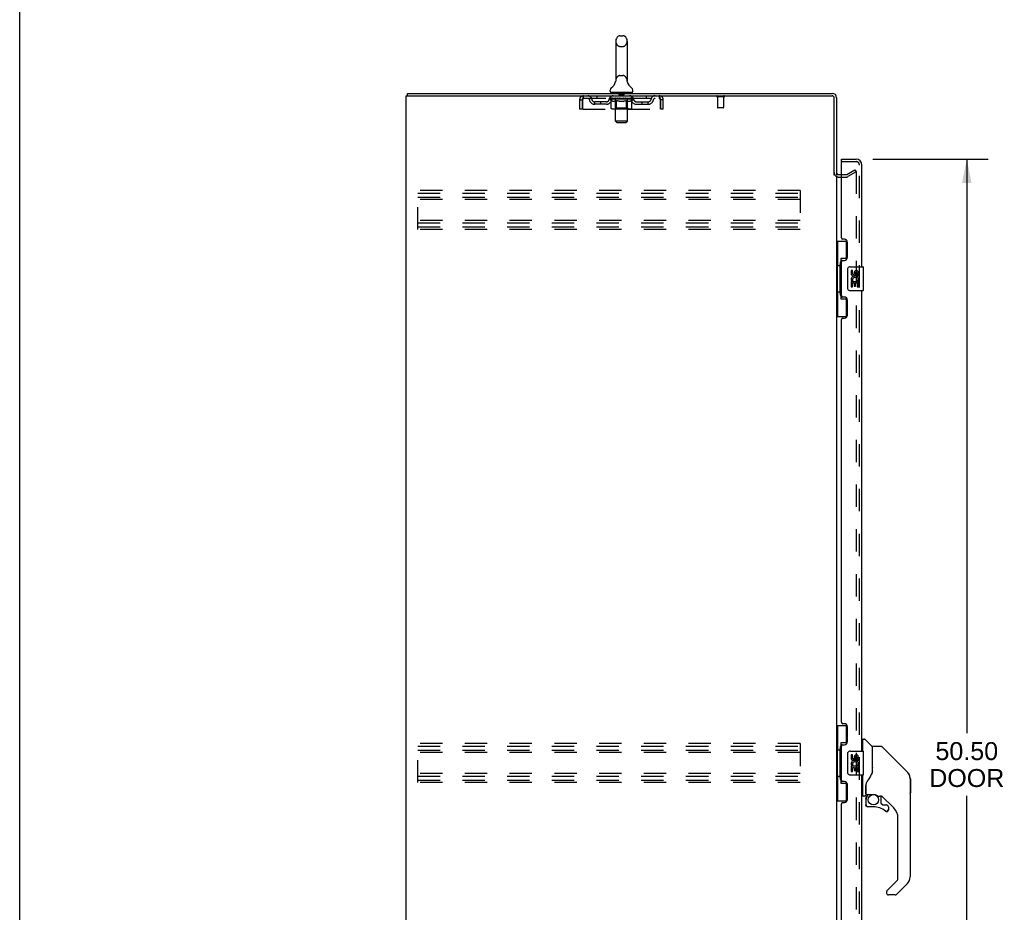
# Model space of a CAD drawing. Header units: inches. Extents: x 0 to 170, y 0 to 110.
# Tile 2 of 18: x 0 to 41, y 35 to 73. Entities that reach past the tile are written whole.
import ezdxf

# ---------------------------------------------------------------- set-up
doc = ezdxf.new("R2010")
doc.units = ezdxf.units.IN
doc.header["$LTSCALE"] = 9.35
doc.header["$MEASUREMENT"] = 0
doc.linetypes.add('HIDDEN', pattern=[0.2, 0.1, -0.1])
doc.layers.get('0').update_dxf_attribs({"linetype": 'CONTINUOUS'})
for name, color, linetype in [('DEFAULT_2', 8, 'HIDDEN'), ('DIMENSIONS', 7, 'CONTINUOUS'), ('DOOR_ASSEMBLY', 7, 'CONTINUOUS')]:
    doc.layers.add(name, color=color, linetype=linetype)
doc.styles.get("Standard").update_dxf_attribs({"font": 'arial.ttf'})
doc.dimstyles.new('DIMSTYLE_1', dxfattribs={"dimtxt": 0.75, "dimasz": 1, "dimexe": 0.09, "dimexo": 0.07, "dimgap": 0.0375, "dimtad": 0, "dimtih": 1, "dimtoh": 1, "dimzin": 4, "dimdsep": 46, "dimtxsty": 'Standard', "dimblk": '_FILLED', "dimblk1": '_FILLED', "dimblk2": '_FILLED', "dimcen": 0.09, "dimadec": 3, "dimazin": 1, "dimtfac": 1, "dimtdec": 3, "dimtofl": 0, "dimtmove": 0, "dimatfit": 3, "dimldrblk": '_FILLED', "dimfxl": 0, "dimtolj": 1, "dimtzin": 4, "dimarcsym": 0})

# ---------------------------------------------------------------- blocks, each defined once
blk = doc.blocks.new('_FILLED')
at = {"color": 0, "linetype": 'ByBlock'}
blk.add_solid([(0, 0), (-1, 0.2), (-1, -0.2)], dxfattribs=at)
blk = doc.blocks.new('*D9')
at = {"layer": 'DIMENSIONS', "color": 2, "linetype": 'Continuous'}
for p, q in [((35.675, 66.833), (40.504, 66.833)), ((39.604, 66.833), (39.604, 42.834)), ((39.604, 16.333), (39.604, 40.209)), ((35.675, 16.333), (40.504, 16.333))]:
    blk.add_line(p, q, dxfattribs=at)
for p, rotation in [((39.604, 66.833), 90), ((39.604, 16.333), 270)]:
    blk.add_blockref('_FILLED', p, dxfattribs=dict(at, rotation=rotation))
at = {"layer": 'DIMENSIONS', "color": 2, "linetype": 'Continuous', "insert": (39.604, 42.459), "char_height": 0.75, "width": 3.13941, "attachment_point": 2, "line_spacing_factor": 0.9}
blk.add_mtext('50.50\\PDOOR', dxfattribs=at)

msp = doc.modelspace()

# ---------------------------------------------------------------- linework, layer by layer
at = {"color": 7, "linetype": 'Continuous'}
for p, q in [((0, 0), (0, 110)), ((24.922, 71.768), (24.922, 70.105)), ((25.099, 71.991), (25.227, 71.991)), ((25.405, 71.768), (25.405, 70.105)), ((24.916, 70.061), (24.916, 70.06)), ((24.92, 70.074), (24.919, 70.074)), ((24.921, 70.081), (24.92, 70.08)), ((24.92, 70.08), (24.92, 70.079)), ((24.92, 70.079), (24.92, 70.078)), ((24.92, 70.078), (24.92, 70.077)), ((24.92, 70.077), (24.92, 70.076)), ((24.92, 70.076), (24.92, 70.075)), ((24.92, 70.075), (24.92, 70.074)), ((24.921, 70.086), (24.921, 70.085)), ((24.921, 70.085), (24.921, 70.084)), ((24.921, 70.084), (24.921, 70.083)), ((24.921, 70.083), (24.921, 70.082)), ((24.921, 70.082), (24.921, 70.081)), ((24.922, 70.105), (24.922, 70.1)), ((25.405, 70.1), (25.405, 70.105)), ((25.405, 70.099), (25.405, 70.1)), ((25.407, 70.076), (25.406, 70.077)), ((25.407, 70.075), (25.407, 70.076)), ((25.407, 70.074), (25.407, 70.075)), ((25.41, 70.06), (25.41, 70.061)), ((25.41, 70.06), (25.41, 70.061)), ((24.688, 69.673), (24.688, 69.71)), ((24.726, 69.613), (24.726, 69.583)), ((25.601, 69.613), (24.726, 69.613)), ((25.601, 69.613), (25.601, 69.583)), ((25.638, 69.673), (25.638, 69.71)), ((16.215, 69.479), (16.215, 69.583))]:
    msp.add_line(p, q, dxfattribs=at)
at = {"color": 3, "linetype": 'Continuous'}
for p, q in [((16.163, 9.687), (16.163, 69.479)), ((16.163, 69.479), (33.969, 69.479)), ((16.215, 69.583), (33.974, 69.583)), ((34.059, 66.165), (34.059, 69.389)), ((34.163, 69.394), (34.163, 66.166)), ((34.163, 66.135), (34.163, 17.031)), ((34.248, 66.187), (34.367, 66.187))]:
    msp.add_line(p, q, dxfattribs=at)
at = {"color": 7, "linetype": 'Continuous'}
for points in [[(24.922, 70.095), (24.922, 70.095), (24.922, 70.094), (24.922, 70.094), (24.922, 70.093), (24.922, 70.092), (24.922, 70.092), (24.922, 70.091), (24.922, 70.091), (24.922, 70.09), (24.921, 70.089), (24.921, 70.089), (24.921, 70.088), (24.921, 70.088), (24.921, 70.087), (24.921, 70.087), (24.921, 70.086)], [(24.922, 70.1), (24.922, 70.099), (24.922, 70.099), (24.922, 70.098), (24.922, 70.097), (24.922, 70.097), (24.922, 70.096), (24.922, 70.095)], [(25.406, 70.077), (25.406, 70.078), (25.406, 70.079), (25.406, 70.079), (25.406, 70.08), (25.406, 70.08), (25.406, 70.081), (25.406, 70.081), (25.406, 70.082), (25.406, 70.083), (25.405, 70.083), (25.405, 70.084), (25.405, 70.084), (25.405, 70.085), (25.405, 70.086), (25.405, 70.086), (25.405, 70.087), (25.405, 70.087), (25.405, 70.088), (25.405, 70.089), (25.405, 70.089), (25.405, 70.09), (25.405, 70.091), (25.405, 70.091), (25.405, 70.092), (25.405, 70.093), (25.405, 70.093), (25.405, 70.094), (25.405, 70.095), (25.405, 70.096), (25.405, 70.096), (25.405, 70.097), (25.405, 70.098), (25.405, 70.098), (25.405, 70.099)]]:
    msp.add_lwpolyline(points, dxfattribs=at)
for centre, radius, start, end in [((25.163, 71.768), 0.241, 123.1848, 180), ((25.099, 71.866), 0.125, 90, 123.1848), ((25.227, 71.866), 0.125, 56.8152, 90), ((25.163, 71.768), 0.241, 0, 56.8152), ((24.439, 70.211), 0.5, 306.7414, 344.6791), ((25.887, 70.211), 0.5, 195.3209, 233.2586), ((24.813, 69.71), 0.125, 126.7414, 180), ((24.748, 69.673), 0.06, 180, 270), ((25.578, 69.673), 0.06, 270, 360), ((25.513, 69.71), 0.125, 0, 53.2586), ((33.974, 69.394), 0.085, 0, 90)]:
    msp.add_arc(centre, radius, start, end, dxfattribs=at)
at = {"color": 3, "linetype": 'Continuous'}
for centre, radius, start, end in [((33.969, 69.389), 0.09, 0, 90), ((33.974, 69.394), 0.189, 0, 90), ((34.248, 66.272), 0.085, 180, 270)]:
    msp.add_arc(centre, radius, start, end, dxfattribs=at)
at = {"layer": 'DEFAULT_2', "color": 8, "linetype": 'HIDDEN'}
for p, q in [((25.099, 71.546), (25.227, 71.546)), ((24.916, 70.06), (24.916, 70.06)), ((24.916, 70.06), (24.916, 70.06)), ((24.916, 70.06), (24.916, 70.06)), ((24.921, 70.08), (24.92, 70.08)), ((24.92, 70.079), (24.92, 70.079)), ((24.92, 70.078), (24.92, 70.078)), ((24.92, 70.077), (24.92, 70.077)), ((24.921, 70.085), (24.921, 70.085)), ((24.921, 70.084), (24.921, 70.084)), ((24.921, 70.083), (24.921, 70.083)), ((24.921, 70.082), (24.921, 70.082)), ((24.921, 70.081), (24.921, 70.081)), ((24.922, 70.099), (24.922, 70.099)), ((24.922, 70.095), (24.922, 70.095)), ((24.922, 70.095), (24.922, 70.095)), ((24.922, 70.094), (24.922, 70.094)), ((24.922, 70.094), (24.922, 70.094)), ((24.922, 70.093), (24.922, 70.093)), ((24.922, 70.092), (24.922, 70.092)), ((24.922, 70.092), (24.922, 70.092)), ((24.922, 70.091), (24.922, 70.091)), ((24.922, 70.091), (24.922, 70.091)), ((24.922, 70.09), (24.922, 70.09)), ((25.099, 70.328), (25.227, 70.328)), ((25.405, 70.1), (25.405, 70.1)), ((25.405, 70.098), (25.405, 70.098)), ((25.405, 70.097), (25.405, 70.097)), ((25.405, 70.096), (25.405, 70.096)), ((25.405, 70.094), (25.405, 70.094)), ((25.405, 70.091), (25.405, 70.092)), ((25.405, 70.087), (25.405, 70.087)), ((25.405, 70.084), (25.405, 70.084)), ((25.406, 70.078), (25.406, 70.078)), ((25.406, 70.077), (25.406, 70.077)), ((25.407, 70.076), (25.407, 70.076)), ((25.407, 70.075), (25.407, 70.075)), ((24.906, 69.613), (24.906, 69.583)), ((25.058, 69.603), (25.058, 69.523)), ((25.268, 69.603), (25.268, 69.523)), ((25.421, 69.613), (25.421, 69.583)), ((23.413, 69.312), (23.413, 68.916)), ((23.413, 69.312), (23.517, 69.312)), ((23.517, 69.312), (23.517, 68.916)), ((23.547, 68.916), (23.547, 69.312)), ((23.58, 69.375), (23.58, 69.479)), ((23.58, 69.375), (26.746, 69.375)), ((24.049, 69.124), (24.049, 69.228)), ((24.532, 69.228), (24.049, 69.228)), ((24.132, 69.479), (24.132, 69.375)), ((24.299, 69.124), (24.299, 69.228)), ((24.657, 69.337), (24.657, 69.375)), ((24.736, 69.282), (24.657, 69.337)), ((25.669, 69.337), (24.657, 69.337)), ((24.665, 69.369), (24.665, 69.375)), ((24.672, 69.367), (24.672, 69.369)), ((24.672, 69.367), (25.655, 69.367)), ((24.679, 69.367), (24.679, 69.369)), ((24.679, 69.367), (24.679, 69.369)), ((24.688, 69.369), (24.688, 69.375)), ((24.7, 69.367), (24.7, 69.369)), ((24.702, 69.367), (24.702, 69.369)), ((24.725, 69.369), (24.725, 69.375)), ((24.726, 69.375), (24.726, 69.479)), ((24.736, 69.367), (24.736, 69.369)), ((24.736, 68.958), (24.736, 69.282)), ((24.736, 69.282), (24.748, 69.274)), ((24.739, 69.367), (24.739, 69.369)), ((24.902, 69.369), (24.741, 69.369)), ((24.759, 69.267), (24.747, 69.274)), ((24.769, 69.261), (24.758, 69.267)), ((24.78, 69.256), (24.769, 69.261)), ((24.775, 69.369), (24.775, 69.375)), ((24.776, 69.367), (24.776, 69.369)), ((24.777, 69.367), (24.777, 69.369)), ((24.779, 69.367), (24.779, 69.369)), ((24.791, 69.252), (24.78, 69.256)), ((24.785, 69.367), (24.785, 69.369)), ((24.785, 69.367), (24.785, 69.369)), ((24.788, 69.367), (24.788, 69.369)), ((24.791, 69.367), (24.791, 69.37)), ((24.802, 69.248), (24.791, 69.252)), ((24.794, 69.367), (24.794, 69.369)), ((24.885, 69.248), (24.802, 69.248)), ((24.806, 69.367), (24.806, 69.369)), ((24.82, 69.367), (24.82, 69.371)), ((24.82, 69.367), (24.82, 69.369)), ((24.837, 69.367), (24.837, 69.369)), ((24.837, 69.367), (24.837, 69.369)), ((24.838, 69.369), (24.838, 69.375)), ((24.846, 69.367), (24.846, 69.369)), ((24.849, 69.367), (24.849, 69.369)), ((24.856, 69.367), (24.856, 69.369)), ((24.865, 69.367), (24.865, 69.372)), ((24.878, 69.367), (24.878, 69.369)), ((24.88, 69.367), (24.88, 69.369)), ((24.885, 69.248), (24.895, 69.252)), ((24.906, 69.256), (24.895, 69.252)), ((24.902, 69.367), (24.902, 69.369)), ((24.955, 69.369), (24.906, 69.369)), ((24.917, 69.262), (24.906, 69.256)), ((24.91, 69.369), (24.91, 69.375)), ((24.913, 68.96), (24.913, 69.335)), ((24.914, 68.423), (24.914, 69.583)), ((24.916, 69.367), (24.916, 69.369)), ((24.928, 69.268), (24.917, 69.261)), ((24.919, 69.367), (24.919, 69.369)), ((24.924, 69.367), (24.924, 69.373)), ((24.927, 69.367), (24.927, 69.369)), ((24.939, 69.274), (24.928, 69.267)), ((24.936, 69.367), (24.936, 69.369)), ((24.95, 69.282), (24.939, 69.274)), ((24.95, 68.958), (24.95, 69.282)), ((24.95, 69.282), (24.973, 69.274)), ((24.955, 69.367), (24.955, 69.369)), ((25.015, 69.369), (24.968, 69.369)), ((24.996, 69.267), (24.973, 69.274)), ((24.984, 69.367), (24.984, 69.369)), ((24.99, 69.369), (24.99, 69.375)), ((24.993, 69.367), (24.993, 69.369)), ((24.995, 69.367), (24.995, 69.374)), ((25.018, 69.261), (24.996, 69.267)), ((24.997, 69.367), (24.997, 69.369)), ((25.003, 69.367), (25.003, 69.369)), ((25.015, 69.367), (25.015, 69.369)), ((25.04, 69.256), (25.018, 69.261)), ((25.08, 69.369), (25.036, 69.369)), ((25.062, 69.252), (25.04, 69.256)), ((25.047, 69.367), (25.047, 69.369)), ((25.084, 69.248), (25.062, 69.252)), ((25.258, 69.513), (25.068, 69.513)), ((25.072, 69.369), (25.163, 69.375)), ((25.075, 69.369), (25.075, 69.375)), ((25.076, 69.374), (25.075, 69.375)), ((25.076, 69.369), (25.076, 69.374)), ((25.076, 69.367), (25.076, 69.369)), ((25.079, 69.367), (25.079, 69.369)), ((25.08, 69.367), (25.08, 69.369)), ((25.08, 69.367), (25.08, 69.369)), ((25.242, 69.248), (25.084, 69.248)), ((25.147, 69.369), (25.108, 69.369)), ((25.112, 69.367), (25.112, 69.369)), ((25.147, 69.367), (25.147, 69.369)), ((25.161, 69.369), (25.161, 69.369)), ((25.161, 69.367), (25.161, 69.369)), ((25.161, 69.367), (25.161, 69.369)), ((25.163, 69.369), (25.163, 69.375)), ((25.163, 69.375), (25.255, 69.369)), ((25.165, 69.367), (25.165, 69.369)), ((25.165, 69.367), (25.165, 69.369)), ((25.165, 69.369), (25.165, 69.369)), ((25.18, 69.367), (25.18, 69.369)), ((25.18, 69.369), (25.218, 69.369)), ((25.214, 69.367), (25.214, 69.369)), ((25.242, 69.248), (25.265, 69.252)), ((25.246, 69.367), (25.246, 69.369)), ((25.247, 69.367), (25.247, 69.369)), ((25.247, 69.369), (25.29, 69.369)), ((25.248, 69.367), (25.248, 69.369)), ((25.251, 69.369), (25.251, 69.375)), ((25.251, 69.374), (25.251, 69.375)), ((25.251, 69.369), (25.251, 69.374)), ((25.251, 69.367), (25.251, 69.369)), ((25.287, 69.256), (25.264, 69.252)), ((25.28, 69.367), (25.28, 69.369)), ((25.309, 69.262), (25.287, 69.256)), ((25.332, 69.268), (25.309, 69.262)), ((25.311, 69.367), (25.311, 69.369)), ((25.311, 69.369), (25.358, 69.369)), ((25.323, 69.367), (25.323, 69.369)), ((25.329, 69.367), (25.329, 69.369)), ((25.331, 69.367), (25.331, 69.374)), ((25.355, 69.275), (25.332, 69.268)), ((25.333, 69.367), (25.333, 69.369)), ((25.336, 69.369), (25.336, 69.375)), ((25.342, 69.367), (25.342, 69.369)), ((25.378, 69.283), (25.355, 69.275)), ((25.371, 69.367), (25.371, 69.369)), ((25.371, 69.369), (25.421, 69.369)), ((25.378, 68.958), (25.378, 69.283)), ((25.378, 69.283), (25.39, 69.275)), ((25.39, 69.367), (25.39, 69.369)), ((25.402, 69.268), (25.39, 69.275)), ((25.399, 69.367), (25.399, 69.369)), ((25.402, 69.367), (25.402, 69.373)), ((25.413, 69.261), (25.402, 69.268)), ((25.407, 69.367), (25.407, 69.369)), ((25.411, 69.367), (25.411, 69.369)), ((25.412, 68.423), (25.412, 69.583)), ((25.413, 68.96), (25.413, 69.335)), ((25.425, 69.256), (25.413, 69.261)), ((25.416, 69.369), (25.416, 69.375)), ((25.424, 69.367), (25.424, 69.369)), ((25.436, 69.252), (25.424, 69.256)), ((25.425, 69.369), (25.669, 69.369)), ((25.447, 69.248), (25.436, 69.252)), ((25.446, 69.367), (25.446, 69.369)), ((25.522, 69.248), (25.447, 69.248)), ((25.449, 69.367), (25.449, 69.369)), ((25.461, 69.367), (25.461, 69.372)), ((25.47, 69.367), (25.47, 69.369)), ((25.478, 69.367), (25.478, 69.369)), ((25.481, 69.367), (25.481, 69.369)), ((25.489, 69.369), (25.489, 69.375)), ((25.49, 69.367), (25.49, 69.369)), ((25.49, 69.367), (25.49, 69.369)), ((25.506, 69.367), (25.506, 69.371)), ((25.506, 69.367), (25.506, 69.369)), ((25.521, 69.367), (25.521, 69.369)), ((25.522, 69.248), (25.534, 69.252)), ((25.532, 69.367), (25.532, 69.369)), ((25.545, 69.256), (25.534, 69.252)), ((25.536, 69.367), (25.536, 69.37)), ((25.538, 69.367), (25.538, 69.369)), ((25.541, 69.367), (25.541, 69.369)), ((25.541, 69.367), (25.541, 69.369)), ((25.557, 69.262), (25.545, 69.256)), ((25.547, 69.367), (25.547, 69.369)), ((25.549, 69.367), (25.549, 69.369)), ((25.55, 69.367), (25.55, 69.369)), ((25.551, 69.369), (25.551, 69.375)), ((25.568, 69.268), (25.557, 69.261)), ((25.58, 69.275), (25.568, 69.268)), ((25.572, 69.372), (25.669, 69.373)), ((25.572, 69.369), (25.572, 69.372)), ((25.592, 69.283), (25.58, 69.275)), ((25.588, 69.367), (25.588, 69.369)), ((25.59, 69.367), (25.59, 69.369)), ((25.592, 69.283), (25.669, 69.337)), ((25.592, 68.958), (25.592, 69.283)), ((25.601, 69.375), (25.601, 69.479)), ((25.602, 69.369), (25.602, 69.375)), ((25.624, 69.367), (25.624, 69.369)), ((25.626, 69.367), (25.626, 69.369)), ((25.639, 69.369), (25.639, 69.375)), ((25.647, 69.367), (25.647, 69.369)), ((25.648, 69.367), (25.648, 69.369)), ((25.655, 69.367), (25.655, 69.369)), ((25.662, 69.369), (25.662, 69.375)), ((25.669, 69.369), (25.669, 69.373)), ((25.669, 69.337), (25.669, 69.369)), ((25.795, 69.228), (26.278, 69.228)), ((26.028, 69.124), (26.028, 69.228)), ((26.194, 69.479), (26.194, 69.375)), ((26.278, 69.124), (26.278, 69.228)), ((26.746, 69.479), (26.746, 69.375)), ((26.779, 69.312), (26.779, 68.916)), ((26.809, 68.916), (26.809, 69.312)), ((26.913, 69.312), (26.809, 69.312)), ((26.913, 68.916), (26.913, 69.312)), ((29.451, 69.436), (29.167, 69.436)), ((29.185, 69.436), (29.185, 68.989)), ((29.433, 69.436), (29.433, 68.989)), ((23.517, 68.916), (23.413, 68.916)), ((23.547, 68.916), (26.779, 68.916)), ((24.532, 69.124), (24.049, 69.124)), ((25.558, 68.928), (24.771, 68.928)), ((24.913, 68.96), (24.881, 68.928)), ((25.413, 68.96), (24.913, 68.96)), ((24.959, 68.932), (24.957, 68.934)), ((24.963, 68.929), (24.961, 68.93)), ((24.965, 68.928), (24.963, 68.929)), ((24.967, 68.928), (24.965, 68.928)), ((25.413, 68.96), (25.445, 68.928)), ((25.795, 69.124), (26.278, 69.124)), ((26.913, 68.916), (26.809, 68.916)), ((29.423, 68.979), (29.195, 68.979)), ((24.974, 68.363), (24.914, 68.423)), ((25.412, 68.423), (24.914, 68.423)), ((24.974, 68.363), (25.352, 68.363)), ((25.352, 68.363), (25.412, 68.423)), ((34.584, 66.191), (34.924, 66.387)), ((34.976, 66.297), (34.636, 66.101)), ((34.924, 66.387), (34.976, 66.297)), ((34.976, 66.317), (34.976, 16.848)), ((34.248, 66.083), (34.567, 66.083)), ((34.367, 66.187), (34.567, 66.187)), ((16.642, 63.895), (16.642, 65.52)), ((32.642, 65.52), (16.642, 65.52)), ((32.642, 65.52), (32.642, 63.895)), ((16.642, 65.416), (32.642, 65.416)), ((16.642, 65.249), (32.642, 65.249)), ((32.642, 65.145), (16.642, 65.145)), ((32.642, 64.27), (16.642, 64.27)), ((16.642, 64.166), (32.642, 64.166)), ((16.642, 63.999), (32.642, 63.999)), ((32.642, 63.895), (16.642, 63.895)), ((16.642, 40.77), (16.642, 42.395)), ((32.642, 42.395), (16.642, 42.395)), ((16.642, 42.291), (32.642, 42.291)), ((16.642, 42.124), (32.642, 42.124)), ((32.642, 42.02), (16.642, 42.02)), ((32.642, 42.395), (32.642, 40.77)), ((32.642, 41.145), (16.642, 41.145)), ((16.642, 41.041), (32.642, 41.041)), ((16.642, 40.874), (32.642, 40.874)), ((32.642, 40.77), (16.642, 40.77))]:
    msp.add_line(p, q, dxfattribs=at)
for points in [[(23.547, 69.312), (23.55, 69.33), (23.552, 69.349), (23.554, 69.367), (23.557, 69.384), (23.559, 69.4), (23.561, 69.416), (23.564, 69.43), (23.566, 69.442), (23.568, 69.453), (23.571, 69.462), (23.573, 69.469), (23.575, 69.474), (23.578, 69.477), (23.58, 69.479)], [(23.547, 69.312), (23.55, 69.319), (23.552, 69.326), (23.554, 69.332), (23.557, 69.339), (23.559, 69.345), (23.561, 69.351), (23.564, 69.356), (23.566, 69.361), (23.568, 69.365), (23.571, 69.368), (23.573, 69.371), (23.575, 69.373), (23.578, 69.374), (23.58, 69.375)], [(26.746, 69.479), (26.749, 69.477), (26.751, 69.474), (26.753, 69.469), (26.756, 69.462), (26.758, 69.453), (26.76, 69.442), (26.763, 69.43), (26.765, 69.416), (26.767, 69.4), (26.77, 69.384), (26.772, 69.367), (26.774, 69.349), (26.777, 69.33), (26.779, 69.312)], [(26.746, 69.375), (26.749, 69.374), (26.751, 69.373), (26.753, 69.371), (26.756, 69.368), (26.758, 69.365), (26.76, 69.361), (26.763, 69.356), (26.765, 69.351), (26.767, 69.345), (26.77, 69.339), (26.772, 69.332), (26.774, 69.326), (26.777, 69.319), (26.779, 69.312)], [(24.771, 68.928), (24.766, 68.928), (24.762, 68.929), (24.758, 68.93), (24.754, 68.932), (24.751, 68.934), (24.747, 68.936), (24.744, 68.939), (24.742, 68.942), (24.739, 68.946), (24.738, 68.949), (24.737, 68.954), (24.736, 68.958)], [(24.951, 68.949), (24.95, 68.954), (24.95, 68.958)], [(24.952, 68.946), (24.951, 68.949), (24.95, 68.954), (24.95, 68.958)], [(24.961, 68.93), (24.959, 68.932), (24.957, 68.934), (24.956, 68.936), (24.954, 68.939), (24.953, 68.942), (24.952, 68.946)], [(24.956, 68.936), (24.954, 68.939), (24.953, 68.942)], [(25.361, 68.928), (25.363, 68.928), (25.365, 68.929), (25.367, 68.93), (25.369, 68.932), (25.371, 68.934), (25.373, 68.936), (25.374, 68.939), (25.375, 68.942), (25.377, 68.946), (25.377, 68.949), (25.378, 68.954), (25.378, 68.958)], [(25.558, 68.928), (25.562, 68.928), (25.566, 68.929), (25.57, 68.93), (25.574, 68.932), (25.578, 68.934), (25.581, 68.936), (25.584, 68.939), (25.587, 68.942), (25.589, 68.946), (25.591, 68.949), (25.592, 68.954), (25.592, 68.958)], [(34.958, 66.337), (34.958, 66.337), (34.956, 66.337), (34.954, 66.336), (34.952, 66.336), (34.951, 66.335)], [(34.964, 66.336), (34.962, 66.336), (34.96, 66.337), (34.958, 66.337)], [(34.964, 66.336), (34.966, 66.335), (34.967, 66.334), (34.969, 66.333), (34.971, 66.331), (34.972, 66.33), (34.973, 66.328), (34.974, 66.326), (34.975, 66.324), (34.975, 66.321), (34.976, 66.319), (34.976, 66.317)]]:
    msp.add_lwpolyline(points, dxfattribs=at)
for centre, radius, start, end in [((25.163, 71.768), 0.241, 180, 236.8152), ((25.163, 71.768), 0.241, 303.1848, 360), ((25.099, 71.671), 0.125, 236.8152, 270), ((25.227, 71.671), 0.125, 270, 303.1848), ((25.163, 70.105), 0.241, 123.1848, 180), ((25.099, 70.203), 0.125, 90, 123.1848), ((25.227, 70.203), 0.125, 56.8152, 90), ((25.163, 70.105), 0.241, 0, 56.8152), ((24.884, 69.583), 0.03, 0, 90), ((25.048, 69.603), 0.01, 0, 90), ((25.278, 69.603), 0.01, 90, 180), ((25.442, 69.583), 0.03, 90, 180), ((23.58, 69.312), 0.167, 90, 180), ((23.58, 69.312), 0.063, 90, 180), ((23.76, 69.312), 0.167, 8.0716, 90), ((23.76, 69.312), 0.0625, 7.9863, 90), ((24.049, 69.353), 0.229, 187.9863, 270), ((24.049, 69.353), 0.125, 188.0716, 270), ((24.532, 69.353), 0.125, 270, 351.9284), ((24.532, 69.353), 0.229, 270, 352.0137), ((24.821, 69.312), 0.167, 90, 171.9284), ((24.82, 69.312), 0.0625, 90, 172.0137), ((24.881, 69.335), 0.0318, 0, 90), ((25.068, 69.523), 0.01, 180, 270), ((25.258, 69.523), 0.01, 270, 360), ((25.445, 69.335), 0.0318, 90, 180), ((25.506, 69.312), 0.167, 8.0716, 90), ((25.506, 69.312), 0.0625, 7.9863, 90), ((25.795, 69.353), 0.229, 187.9863, 270), ((25.795, 69.353), 0.125, 188.0716, 270), ((26.278, 69.353), 0.125, 270, 351.9284), ((26.278, 69.353), 0.229, 270, 352.0137), ((26.567, 69.312), 0.167, 90, 171.9284), ((26.566, 69.312), 0.0625, 90, 172.0137), ((26.746, 69.312), 0.167, 0, 90), ((26.746, 69.312), 0.063, 0, 90), ((29.167, 69.457), 0.0215, 90, 270), ((29.451, 69.457), 0.0215, 270, 90), ((29.195, 68.989), 0.01, 180, 270), ((29.423, 68.989), 0.01, 270, 360), ((34.248, 66.272), 0.189, 180, 270), ((34.567, 66.22), 0.033, 270, 300), ((34.567, 66.22), 0.137, 270, 300)]:
    msp.add_arc(centre, radius, start, end, dxfattribs=at)
for centre, major_axis, ratio, start_param, end_param in [((25.163, 69.375), (0.506, 0.005), 0.05963, 2.96643, 3.140963), ((24.641, 69.365), (0.158, 0), 0.060556, 0.430652, 1.470503), ((25.163, 69.375), (0.506, 0), 0.060556, 3.141593, 3.316126), ((24.641, 69.36), (0.158, 0.002), 0.05963, 1.376596, 1.469874), ((25.163, 69.375), (0.506, 0.011), 0.05688, 2.791345, 2.965878), ((24.676, 69.365), (0.158, -0.002), 0.05963, 0.605815, 1.645666), ((24.622, 69.365), (0.158, 0.002), 0.05963, 0.25549, 1.295341), ((25.163, 69.375), (0.506, -0.005), 0.05963, -2.96643, -2.791898), ((24.676, 69.36), (0.158, 0), 0.060556, 1.551758, 1.645036), ((24.622, 69.36), (0.158, 0.003), 0.05688, 1.20151, 1.294789), ((24.677, 69.361), (0.131, 0.001), 0.05963, 1.065228, 1.614276), ((24.662, 69.361), (0.131, 0.003), 0.05688, 0.890143, 1.43919), ((24.708, 69.361), (0.131, 0), 0.060556, 1.240391, 1.789438), ((25.163, 69.375), (0.506, 0.015), 0.052395, 2.616403, 2.790936), ((24.727, 69.365), (0.158, -0.003), 0.05688, 0.7809, 1.820751), ((24.619, 69.365), (0.158, 0.003), 0.05688, 0.080405, 1.120256), ((25.163, 69.375), (0.506, -0.011), 0.05688, -2.791345, -2.616812), ((24.727, 69.36), (0.158, -0.002), 0.05963, 1.72692, 1.820198), ((24.619, 69.36), (0.158, 0.005), 0.052395, 1.026568, 1.119847), ((24.661, 69.361), (0.131, 0.004), 0.052395, 0.715201, 1.264248), ((24.752, 69.361), (0.131, -0.001), 0.05963, 1.415553, 1.9646), ((25.163, 69.375), (0.506, 0.02), 0.046319, 2.441654, 2.616187), ((24.79, 69.365), (0.158, -0.005), 0.052395, 0.955842, 1.995693), ((24.632, 69.365), (0.158, 0.005), 0.052395, -0.094537, 0.945314), ((25.163, 69.375), (0.506, -0.015), 0.052395, -2.616403, -2.44187), ((24.79, 69.36), (0.158, -0.003), 0.05688, 1.902006, 1.995284), ((24.632, 69.36), (0.158, 0.006), 0.046319, 0.851819, 0.945098), ((24.676, 69.361), (0.131, 0.005), 0.046319, 0.540452, 1.089499), ((24.809, 69.361), (0.131, -0.003), 0.05688, 1.590638, 2.139686), ((25.163, 69.375), (0.506, 0.024), 0.038841, 2.267123, 2.441656), ((24.865, 69.365), (0.158, -0.006), 0.046319, 1.130591, 2.170442), ((24.662, 69.365), (0.158, 0.006), 0.046319, -0.269286, 0.770565), ((25.163, 69.375), (0.506, -0.02), 0.046319, -2.441654, -2.267121), ((24.865, 69.36), (0.158, -0.005), 0.052395, 2.076947, 2.170226), ((24.662, 69.36), (0.158, 0.007), 0.038841, 0.677289, 0.770567), ((24.705, 69.361), (0.131, 0.006), 0.038841, 0.365921, 0.914969), ((24.877, 69.361), (0.131, -0.004), 0.052395, 1.76558, 2.314627), ((25.163, 69.375), (0.506, 0.027), 0.030195, 2.09281, 2.267343), ((24.948, 69.365), (0.158, -0.007), 0.038841, 1.305122, 2.344973), ((24.707, 69.365), (0.158, 0.007), 0.038841, -0.443817, 0.596034), ((25.163, 69.375), (0.506, -0.024), 0.038841, -2.267123, -2.092591), ((24.948, 69.36), (0.158, -0.006), 0.046319, 2.251696, 2.344975), ((24.707, 69.36), (0.158, 0.008), 0.030195, 0.502975, 0.596254), ((24.749, 69.361), (0.131, 0.007), 0.030195, 0.191608, 0.740655), ((24.953, 69.361), (0.131, -0.005), 0.046319, 1.940329, 2.489376), ((24.766, 69.365), (0.158, 0.008), 0.030195, -0.61813, 0.421721), ((25.039, 69.365), (0.158, -0.008), 0.030195, 1.479435, 2.519286), ((25.163, 69.375), (0.506, 0.029), 0.020645, 1.918687, 2.09322), ((25.163, 69.375), (0.506, -0.027), 0.030195, -2.09281, -1.918277), ((25.039, 69.36), (0.158, -0.007), 0.038841, 2.426227, 2.519505), ((24.766, 69.36), (0.158, 0.009), 0.020645, 0.328852, 0.422131), ((24.805, 69.361), (0.131, 0.007), 0.020645, 0.017485, 0.566532), ((25.036, 69.361), (0.131, -0.006), 0.038841, 2.11486, 2.663907), ((24.837, 69.365), (0.158, 0.009), 0.020645, -0.792253, 0.247598), ((25.133, 69.365), (0.158, -0.009), 0.020645, 1.653558, 2.693409), ((25.163, 69.375), (0.506, 0.03), 0.010478, 1.744704, 1.919237), ((25.163, 69.375), (0.506, -0.029), 0.020645, -1.918687, -1.744154), ((25.133, 69.36), (0.158, -0.008), 0.030195, 2.60054, 2.693819), ((24.837, 69.36), (0.158, 0.009), 0.010478, 0.154869, 0.248148), ((24.872, 69.361), (0.131, 0.008), 0.010478, 6.126688, 6.675735), ((25.122, 69.361), (0.131, -0.007), 0.030195, 2.289173, 2.83822), ((24.917, 69.365), (0.158, 0.009), 0.010478, -0.966236, -0.000846), ((25.228, 69.365), (0.158, -0.009), 0.010478, 1.827541, 2.867392), ((25.163, 69.375), (0.506, -0.03), 0.010478, -1.744704, -1.570171), ((25.228, 69.36), (0.158, -0.009), 0.020645, 2.774664, 2.867942), ((25.21, 69.361), (0.131, -0.007), 0.020645, 2.463296, 3.012344), ((25.099, 69.365), (0.158, 0.009), 0.010478, 0.274201, 1.314052), ((25.03, 69.361), (0.131, 0.008), 0.010478, -0.000483, 0.504314), ((25.006, 69.36), (0.158, 0.009), 0.010478, 0.099668, 0.192946), ((25.163, 69.375), (0.506, 0.03), 0.010478, -1.571421, -1.396888), ((25.321, 69.36), (0.158, -0.009), 0.010478, 2.948646, 3.041925), ((25.297, 69.361), (0.131, -0.008), 0.010478, 2.637279, 3.142076), ((25.194, 69.365), (0.158, 0.009), 0.020645, 0.448184, 1.488034), ((25.116, 69.361), (0.131, 0.007), 0.020645, 0.129249, 0.678296), ((25.099, 69.36), (0.158, 0.009), 0.020645, 0.273651, 0.366929), ((25.163, 69.375), (0.506, 0.029), 0.020645, -1.397439, -1.222906), ((25.163, 69.375), (0.506, -0.03), 0.010478, 1.222355, 1.396888), ((25.409, 69.365), (0.158, -0.009), 0.010478, -3.140747, -2.175357), ((25.288, 69.365), (0.158, 0.008), 0.030195, 0.622307, 1.662158), ((25.204, 69.361), (0.131, 0.007), 0.030195, 0.303372, 0.852419), ((25.455, 69.361), (0.131, -0.008), 0.010478, 2.749043, 3.29809), ((25.49, 69.365), (0.158, -0.009), 0.020645, 2.893995, 3.933846), ((25.194, 69.36), (0.158, 0.008), 0.030195, 0.447774, 0.541052), ((25.49, 69.36), (0.158, -0.009), 0.010478, 2.893445, 2.986723), ((25.163, 69.375), (0.506, 0.027), 0.030195, -1.223315, -1.048783), ((25.163, 69.375), (0.506, -0.029), 0.020645, 1.048373, 1.222906), ((25.378, 69.365), (0.158, 0.007), 0.038841, 0.79662, 1.836471), ((25.291, 69.361), (0.131, 0.006), 0.038841, 0.477686, 1.026733), ((25.522, 69.361), (0.131, -0.007), 0.020645, 2.57506, 3.124108), ((25.561, 69.365), (0.158, -0.008), 0.030195, 2.719872, 3.759723), ((25.462, 69.365), (0.158, 0.006), 0.046319, 0.971151, 2.011002), ((25.288, 69.36), (0.158, 0.007), 0.038841, 0.622087, 0.715366), ((25.561, 69.36), (0.158, -0.009), 0.020645, 2.719462, 2.812741), ((25.163, 69.375), (0.506, 0.024), 0.038841, -1.049002, -0.874469), ((25.163, 69.375), (0.506, -0.027), 0.030195, 0.87425, 1.048783), ((25.373, 69.361), (0.131, 0.005), 0.046319, 0.652216, 1.201263), ((25.537, 69.365), (0.158, 0.005), 0.052395, 1.1459, 2.185751), ((25.578, 69.361), (0.131, -0.007), 0.030195, 2.400937, 2.949985), ((25.619, 69.365), (0.158, -0.007), 0.038841, 2.545558, 3.585409), ((25.45, 69.361), (0.131, 0.004), 0.052395, 0.826965, 1.376012), ((25.378, 69.36), (0.158, 0.006), 0.046319, 0.796618, 0.889896), ((25.619, 69.36), (0.158, -0.008), 0.030195, 2.545339, 2.638617), ((25.6, 69.365), (0.158, 0.003), 0.05688, 1.320842, 2.360692), ((25.163, 69.375), (0.506, 0.02), 0.046319, -0.874471, -0.699939), ((25.163, 69.375), (0.506, -0.024), 0.038841, 0.699936, 0.874469), ((25.664, 69.365), (0.158, -0.006), 0.046319, 2.371028, 3.410879), ((25.621, 69.361), (0.131, -0.006), 0.038841, 2.226624, 2.775671), ((25.65, 69.365), (0.158, 0.002), 0.05963, 1.495927, 2.535778), ((25.517, 69.361), (0.131, 0.003), 0.05688, 1.001907, 1.550954), ((25.694, 69.365), (0.158, -0.005), 0.052395, 2.196279, 3.23613), ((25.651, 69.361), (0.131, -0.005), 0.046319, 2.052093, 2.601141), ((25.462, 69.36), (0.158, 0.005), 0.052395, 0.971367, 1.064645), ((25.685, 69.365), (0.158, 0), 0.060556, 2.364024, 2.71094), ((25.664, 69.36), (0.158, -0.007), 0.038841, 2.371026, 2.464304), ((25.708, 69.365), (0.158, -0.003), 0.05688, 2.021337, 3.061188), ((25.163, 69.375), (0.506, 0.015), 0.052395, -0.699723, -0.52519), ((25.705, 69.365), (0.158, -0.002), 0.05963, 1.846251, 2.886102), ((25.163, 69.375), (0.506, -0.02), 0.046319, 0.525406, 0.699939), ((25.574, 69.361), (0.131, 0.001), 0.05963, 1.176993, 1.72604), ((25.665, 69.361), (0.131, -0.004), 0.052395, 1.877344, 2.426392), ((25.618, 69.361), (0.131, 0), 0.060556, 1.352155, 1.901202), ((25.665, 69.361), (0.131, -0.003), 0.05688, 1.702402, 2.25145), ((25.649, 69.361), (0.131, -0.001), 0.05963, 1.527317, 2.076364), ((25.537, 69.36), (0.158, 0.003), 0.05688, 1.146309, 1.239587), ((25.694, 69.36), (0.158, -0.006), 0.046319, 2.196495, 2.289773), ((25.163, 69.375), (0.506, 0.011), 0.05688, -0.524781, -0.350248), ((25.163, 69.375), (0.506, -0.015), 0.052395, 0.350657, 0.52519), ((25.6, 69.36), (0.158, 0.002), 0.05963, 1.321394, 1.414673), ((25.685, 69.36), (0.158, -0.002), 0.05963, 1.764997, 1.971333), ((25.708, 69.36), (0.158, -0.005), 0.052395, 2.021746, 2.115024), ((25.163, 69.375), (0.506, 0.005), 0.05963, -0.349695, -0.175162), ((25.163, 69.375), (0.506, -0.011), 0.05688, 0.175715, 0.350248), ((25.65, 69.36), (0.158, 0), 0.060556, 1.496556, 1.589835), ((25.705, 69.36), (0.158, -0.003), 0.05688, 1.846804, 1.940083), ((25.163, 69.375), (0.506, -0.005), 0.05963, 6.27665, 6.458348), ((25.163, 69.375), (0.506, 0), 0.060556, -0.174533, -0.058352)]:
    msp.add_ellipse(centre, major_axis=major_axis, ratio=ratio, start_param=start_param, end_param=end_param, dxfattribs=at)
at = {"layer": 'DOOR_ASSEMBLY', "color": 7, "linetype": 'Continuous'}
for p, q in [((34.367, 66.729), (34.367, 66.833)), ((34.387, 66.729), (34.367, 66.729)), ((34.163, 63.408), (34.604, 63.408)), ((34.202, 63.408), (34.202, 62.383)), ((34.567, 63.408), (34.567, 62.628)), ((34.34, 62.673), (34.34, 60.993)), ((34.567, 62.673), (34.34, 62.673)), ((34.181, 62.383), (34.181, 61.283)), ((34.181, 62.383), (34.303, 62.383)), ((34.303, 62.413), (34.303, 62.433)), ((34.303, 61.283), (34.303, 62.383)), ((34.626, 61.433), (34.626, 62.233)), ((34.726, 62.333), (35.266, 62.333)), ((34.764, 62.178), (34.764, 62.042)), ((34.827, 62.178), (34.764, 62.178)), ((34.827, 62.042), (34.827, 62.178)), ((35.281, 61.348), (35.281, 62.318)), ((34.892, 62.105), (34.892, 62.036)), ((34.952, 62.042), (34.952, 62.084)), ((35.015, 62.084), (35.015, 61.948)), ((35.015, 61.948), (35.078, 61.948)), ((35.078, 61.948), (35.078, 62.084)), ((34.764, 61.717), (34.764, 61.487)), ((34.782, 61.717), (34.764, 61.717)), ((34.764, 61.487), (34.827, 61.487)), ((34.816, 61.717), (34.844, 61.736)), ((34.816, 61.717), (35.078, 61.717)), ((34.827, 61.487), (34.827, 61.654)), ((34.827, 61.654), (34.892, 61.654)), ((34.892, 61.654), (34.892, 61.518)), ((34.892, 61.518), (34.952, 61.518)), ((34.952, 61.518), (34.952, 61.654)), ((34.952, 61.654), (35.015, 61.654)), ((35.008, 61.753), (35.065, 61.728)), ((35.015, 61.654), (35.015, 61.487)), ((35.015, 61.487), (35.078, 61.487)), ((35.078, 61.487), (35.078, 61.717)), ((34.181, 61.283), (34.303, 61.283)), ((34.202, 61.283), (34.202, 60.258)), ((34.303, 61.232), (34.303, 61.252)), ((34.34, 60.993), (34.567, 60.993)), ((34.567, 61.037), (34.567, 60.258)), ((35.266, 61.333), (34.726, 61.333)), ((34.163, 60.258), (34.604, 60.258)), ((34.163, 43.158), (34.604, 43.158)), ((34.202, 43.158), (34.202, 42.133)), ((34.567, 43.158), (34.567, 42.378)), ((34.567, 42.423), (34.34, 42.423)), ((34.34, 42.423), (34.34, 40.743)), ((35.261, 42.527), (35.221, 42.527)), ((35.261, 42.083), (35.261, 42.579)), ((35.268, 42.586), (35.323, 42.586)), ((35.646, 42.28), (35.351, 42.575)), ((34.181, 42.133), (34.303, 42.133)), ((34.181, 42.133), (34.181, 41.033)), ((34.303, 42.163), (34.303, 42.183)), ((34.303, 41.033), (34.303, 42.133)), ((34.726, 42.083), (35.266, 42.083)), ((35.281, 41.098), (35.281, 42.068)), ((35.654, 42.259), (35.654, 41.208)), ((35.662, 41.22), (35.662, 42.264)), ((36.023, 42.271), (35.67, 42.271)), ((36.079, 42.248), (37.122, 41.206)), ((34.626, 41.183), (34.626, 41.983)), ((34.827, 41.928), (34.764, 41.928)), ((34.764, 41.928), (34.764, 41.792)), ((34.827, 41.792), (34.827, 41.928)), ((34.892, 41.855), (34.892, 41.786)), ((34.952, 41.792), (34.952, 41.834)), ((35.015, 41.834), (35.015, 41.698)), ((35.015, 41.698), (35.078, 41.698)), ((35.078, 41.698), (35.078, 41.834)), ((34.782, 41.467), (34.764, 41.467)), ((34.764, 41.467), (34.764, 41.237)), ((34.764, 41.237), (34.827, 41.237)), ((34.816, 41.467), (34.844, 41.486)), ((34.816, 41.467), (35.078, 41.467)), ((34.827, 41.404), (34.892, 41.404)), ((34.827, 41.237), (34.827, 41.404)), ((34.892, 41.404), (34.892, 41.268)), ((34.892, 41.268), (34.952, 41.268)), ((34.952, 41.404), (35.015, 41.404)), ((34.952, 41.268), (34.952, 41.404)), ((35.008, 41.503), (35.065, 41.478)), ((35.015, 41.404), (35.015, 41.237)), ((35.015, 41.237), (35.078, 41.237)), ((35.078, 41.237), (35.078, 41.467)), ((35.654, 41.396), (35.656, 41.395)), ((36.816, 41.511), (36.816, 41.511)), ((37.122, 41.205), (36.828, 41.5)), ((34.181, 41.033), (34.303, 41.033)), ((34.202, 41.033), (34.202, 40.008)), ((34.303, 40.982), (34.303, 41.002)), ((34.567, 40.787), (34.567, 40.008)), ((35.266, 41.083), (34.726, 41.083)), ((35.261, 40.212), (35.261, 41.083)), ((37.189, 41.116), (37.189, 41.115)), ((37.237, 40.927), (37.237, 36.824)), ((37.244, 40.931), (37.244, 40.344)), ((34.34, 40.743), (34.567, 40.743)), ((35.379, 40.649), (35.379, 40.646)), ((35.379, 40.646), (35.379, 40.244)), ((35.386, 40.605), (35.387, 40.606)), ((35.388, 40.676), (35.387, 40.651)), ((35.387, 40.296), (35.387, 40.651)), ((34.163, 40.008), (34.604, 40.008)), ((35.261, 40.264), (35.221, 40.264)), ((35.339, 40.205), (35.268, 40.205)), ((35.383, 40.071), (35.383, 39.834)), ((35.385, 40.071), (35.394, 40.071)), ((35.406, 40.276), (35.701, 40.276)), ((35.506, 40.276), (35.44, 40.211)), ((35.446, 40.205), (35.444, 40.207)), ((35.448, 40.203), (35.446, 40.205)), ((35.701, 40.276), (35.705, 40.276)), ((35.898, 40.205), (35.974, 40.205)), ((36.013, 40.201), (36.013, 39.917)), ((36.552, 39.708), (36.057, 40.203)), ((35.394, 39.834), (35.385, 39.834)), ((35.698, 39.755), (35.461, 39.755)), ((36.016, 39.909), (36.088, 39.837)), ((36.096, 39.834), (36.249, 39.834)), ((36.326, 39.636), (36.317, 39.636)), ((36.327, 39.755), (36.327, 39.636)), ((36.725, 36.739), (36.725, 39.291)), ((36.271, 36.252), (36.702, 36.683)), ((36.267, 36.247), (36.266, 36.246)), ((37.122, 36.546), (36.669, 36.094)), ((36.253, 36.209), (36.253, 36.149)), ((36.614, 36.071), (36.331, 36.071))]:
    msp.add_line(p, q, dxfattribs=at)
at = {"layer": 'DOOR_ASSEMBLY', "color": 3, "linetype": 'Continuous'}
for p, q in [((34.367, 66.833), (34.975, 66.833)), ((34.367, 63.54), (34.367, 66.709)), ((35.221, 62.333), (35.221, 66.586)), ((34.487, 63.48), (34.427, 63.48)), ((34.617, 62.73), (34.617, 63.35)), ((34.427, 62.6), (34.487, 62.6)), ((34.367, 61.125), (34.367, 62.54)), ((34.487, 61.065), (34.427, 61.065)), ((35.221, 42.083), (35.221, 61.333)), ((34.617, 60.315), (34.617, 60.935)), ((34.367, 43.29), (34.367, 60.125)), ((34.427, 60.185), (34.487, 60.185)), ((34.487, 43.23), (34.427, 43.23)), ((34.617, 42.48), (34.617, 43.1)), ((34.367, 40.875), (34.367, 42.29)), ((34.427, 42.35), (34.487, 42.35)), ((34.487, 40.815), (34.427, 40.815)), ((35.221, 21.833), (35.221, 41.083)), ((34.617, 40.065), (34.617, 40.685)), ((34.367, 23.04), (34.367, 39.875)), ((34.427, 39.935), (34.487, 39.935))]:
    msp.add_line(p, q, dxfattribs=at)
at = {"layer": 'DOOR_ASSEMBLY', "color": 8, "linetype": 'HIDDEN'}
for p, q in [((34.387, 66.729), (34.975, 66.729)), ((35.117, 16.579), (35.117, 66.586))]:
    msp.add_line(p, q, dxfattribs=at)
at = {"layer": 'DOOR_ASSEMBLY', "color": 7, "linetype": 'Continuous'}
for points in [[(34.34, 62.649), (34.34, 62.645), (34.341, 62.642), (34.342, 62.638), (34.343, 62.633), (34.345, 62.629), (34.347, 62.624), (34.349, 62.618), (34.352, 62.612), (34.356, 62.606), (34.359, 62.599), (34.364, 62.591), (34.369, 62.583), (34.374, 62.575), (34.376, 62.572)], [(34.626, 62.233), (34.626, 62.239), (34.627, 62.245), (34.628, 62.251), (34.629, 62.257), (34.631, 62.263), (34.633, 62.269)], [(34.633, 61.396), (34.631, 61.402), (34.629, 61.408), (34.628, 61.414), (34.627, 61.42), (34.626, 61.426), (34.626, 61.433)], [(34.376, 61.093), (34.374, 61.09), (34.369, 61.082), (34.364, 61.074), (34.359, 61.066), (34.356, 61.059), (34.352, 61.053), (34.349, 61.047), (34.347, 61.041), (34.345, 61.036), (34.343, 61.032), (34.342, 61.027), (34.341, 61.023), (34.34, 61.02), (34.34, 61.016)], [(34.34, 42.399), (34.34, 42.395), (34.341, 42.392), (34.342, 42.388), (34.343, 42.383), (34.345, 42.379), (34.347, 42.374), (34.349, 42.368), (34.352, 42.362), (34.356, 42.356), (34.359, 42.349), (34.364, 42.341), (34.369, 42.333), (34.374, 42.325), (34.376, 42.322)], [(34.626, 41.983), (34.626, 41.989), (34.627, 41.995), (34.628, 42.001), (34.629, 42.007), (34.631, 42.013), (34.633, 42.019)], [(36.079, 42.248), (36.071, 42.255), (36.063, 42.261), (36.053, 42.265), (36.044, 42.269), (36.034, 42.271), (36.023, 42.271)], [(34.633, 41.146), (34.631, 41.152), (34.629, 41.158), (34.628, 41.164), (34.627, 41.17), (34.626, 41.176), (34.626, 41.183)], [(35.662, 41.228), (35.641, 41.171), (35.61, 41.102), (35.574, 41.032), (35.532, 40.96), (35.485, 40.887), (35.44, 40.821)], [(35.656, 41.395), (35.659, 41.394), (35.66, 41.392), (35.661, 41.391), (35.662, 41.39), (35.662, 41.389)], [(37.229, 41.004), (37.222, 41.035), (37.208, 41.075), (37.19, 41.113), (37.169, 41.149), (37.143, 41.182), (37.122, 41.205)], [(34.376, 40.843), (34.374, 40.84), (34.369, 40.832), (34.364, 40.824), (34.359, 40.816), (34.356, 40.809), (34.352, 40.803), (34.349, 40.797), (34.347, 40.791), (34.345, 40.786), (34.343, 40.782), (34.342, 40.777), (34.341, 40.773), (34.34, 40.77), (34.34, 40.766)], [(35.44, 40.821), (35.429, 40.805), (35.414, 40.777), (35.401, 40.744), (35.392, 40.71), (35.388, 40.676)], [(35.379, 40.653), (35.379, 40.652), (35.379, 40.649)], [(35.379, 40.555), (35.379, 40.561), (35.379, 40.568), (35.38, 40.574), (35.381, 40.581), (35.382, 40.587), (35.383, 40.594)], [(35.383, 40.594), (35.384, 40.597), (35.385, 40.601), (35.386, 40.605)], [(35.385, 40.071), (35.385, 40.087), (35.387, 40.102), (35.39, 40.117), (35.394, 40.132), (35.4, 40.146), (35.406, 40.16), (35.414, 40.173), (35.422, 40.186), (35.431, 40.198), (35.442, 40.209)], [(35.448, 40.203), (35.438, 40.192), (35.429, 40.181), (35.421, 40.169), (35.414, 40.156), (35.408, 40.143), (35.403, 40.129), (35.399, 40.115), (35.396, 40.101), (35.394, 40.086), (35.394, 40.071)], [(35.444, 40.207), (35.443, 40.208), (35.442, 40.209), (35.442, 40.209), (35.442, 40.209)], [(35.705, 40.276), (35.718, 40.275), (35.732, 40.274), (35.745, 40.272), (35.757, 40.27), (35.769, 40.267), (35.781, 40.263), (35.791, 40.26), (35.801, 40.256), (35.811, 40.252), (35.819, 40.248), (35.827, 40.244), (35.834, 40.24), (35.841, 40.236), (35.847, 40.232), (35.853, 40.228), (35.858, 40.225), (35.863, 40.222), (35.871, 40.217)], [(35.871, 40.217), (35.874, 40.215), (35.878, 40.212), (35.88, 40.211), (35.883, 40.209), (35.886, 40.208)], [(35.886, 40.208), (35.889, 40.206), (35.892, 40.205), (35.897, 40.205)], [(35.461, 39.757), (35.453, 39.758), (35.444, 39.759), (35.436, 39.762), (35.428, 39.765), (35.421, 39.769), (35.414, 39.774), (35.407, 39.78), (35.402, 39.786), (35.397, 39.793), (35.392, 39.801), (35.389, 39.809), (35.387, 39.817), (35.385, 39.825), (35.385, 39.834)], [(35.394, 39.834), (35.394, 39.826), (35.396, 39.819), (35.398, 39.811), (35.401, 39.804), (35.404, 39.798), (35.409, 39.792), (35.414, 39.786), (35.419, 39.781), (35.425, 39.777), (35.432, 39.773), (35.439, 39.77), (35.446, 39.768), (35.454, 39.767), (35.461, 39.766)], [(35.461, 39.757), (35.461, 39.758), (35.461, 39.758), (35.461, 39.759), (35.461, 39.76), (35.461, 39.761), (35.461, 39.763), (35.461, 39.766)], [(36.249, 39.559), (36.24, 39.56), (36.231, 39.561), (36.223, 39.564), (36.215, 39.567), (36.207, 39.571), (36.2, 39.577)], [(36.206, 39.583), (36.212, 39.579), (36.219, 39.575), (36.226, 39.572), (36.233, 39.57), (36.241, 39.568), (36.248, 39.568), (36.256, 39.568), (36.263, 39.57), (36.271, 39.572), (36.278, 39.574), (36.285, 39.578), (36.291, 39.582), (36.297, 39.587), (36.302, 39.593), (36.306, 39.599), (36.31, 39.606), (36.313, 39.613), (36.315, 39.621), (36.316, 39.628), (36.317, 39.636)], [(36.326, 39.636), (36.325, 39.627), (36.324, 39.619), (36.321, 39.61), (36.318, 39.603), (36.314, 39.595), (36.309, 39.588), (36.303, 39.582), (36.297, 39.576), (36.29, 39.571), (36.282, 39.567), (36.274, 39.563), (36.266, 39.561), (36.257, 39.56), (36.249, 39.559)], [(36.271, 36.252), (36.27, 36.251), (36.269, 36.25), (36.268, 36.249), (36.267, 36.248), (36.267, 36.247)]]:
    msp.add_lwpolyline(points, dxfattribs=at)
msp.add_circle((35.698, 40.05), 0.217, dxfattribs=at)
at = {"layer": 'DOOR_ASSEMBLY', "color": 3, "linetype": 'Continuous'}
for centre, radius, start, end in [((34.387, 66.709), 0.02, 90, 180), ((34.975, 66.586), 0.246, 0, 90), ((34.427, 63.54), 0.06, 180, 270), ((34.487, 63.35), 0.13, 0, 90), ((34.427, 62.54), 0.06, 90, 180), ((34.487, 62.73), 0.13, 270, 360), ((34.427, 61.125), 0.06, 180, 270), ((34.487, 60.935), 0.13, 0, 90), ((34.427, 60.125), 0.06, 90, 180), ((34.487, 60.315), 0.13, 270, 360), ((34.427, 43.29), 0.06, 180, 270), ((34.487, 43.1), 0.13, 0, 90), ((34.487, 42.48), 0.13, 270, 360), ((34.427, 42.29), 0.06, 90, 180), ((34.427, 40.875), 0.06, 180, 270), ((34.487, 40.685), 0.13, 0, 90), ((34.487, 40.065), 0.13, 270, 360), ((34.427, 39.875), 0.06, 90, 180)]:
    msp.add_arc(centre, radius, start, end, dxfattribs=at)
at = {"layer": 'DOOR_ASSEMBLY', "color": 8, "linetype": 'HIDDEN'}
msp.add_arc((34.975, 66.586), 0.142, 0, 90, dxfattribs=at)
at = {"layer": 'DOOR_ASSEMBLY', "color": 7, "linetype": 'Continuous'}
for centre, radius, start, end in [((35.057, 66.443), 0.26, 90, 92.608), ((34.726, 62.233), 0.1, 90, 158.7946), ((34.984, 62.084), 0.0943, 68.6999, 167.4338), ((34.984, 62.084), 0.0943, 0, 68.6704), ((35.266, 62.318), 0.015, 0, 90), ((34.858, 62.042), 0.0943, 180, 360), ((34.918, 61.79), 0.154, 161.4199, 206.1963), ((34.921, 61.791), 0.157, 336.5966, 161.8791), ((34.858, 62.042), 0.0314, 180, 261.2295), ((34.921, 61.791), 0.0943, 336.5966, 215.1122), ((34.857, 62.047), 0.0362, 263.4285, 341.7628), ((34.984, 62.084), 0.0314, 0, 180.0485), ((34.726, 61.433), 0.1, 201.205, 270), ((34.921, 61.791), 0.157, 205.737, 207.8532), ((35.266, 61.348), 0.015, 270, 360), ((35.268, 42.579), 0.00787, 90, 180), ((35.323, 42.547), 0.0394, 45, 90), ((34.726, 41.983), 0.1, 90, 158.7946), ((35.266, 42.068), 0.015, 0, 90), ((35.625, 42.259), 0.0295, 0, 45), ((35.642, 42.09), 0.0197, 306.994, 360), ((35.67, 42.264), 0.00787, 90, 180), ((34.858, 41.792), 0.0943, 180, 360), ((34.918, 41.54), 0.154, 161.4199, 206.1963), ((34.921, 41.541), 0.157, 336.5966, 161.8791), ((34.858, 41.792), 0.0314, 180, 261.2295), ((34.921, 41.541), 0.0943, 336.5966, 215.1122), ((34.857, 41.797), 0.0362, 263.4285, 341.7628), ((34.984, 41.834), 0.0943, 68.6999, 167.4338), ((34.984, 41.834), 0.0314, 0, 180.0485), ((34.984, 41.834), 0.0943, 0, 68.6704), ((34.921, 41.541), 0.157, 205.737, 207.8532), ((36.843, 40.927), 0.394, 20.9479, 45), ((34.726, 41.183), 0.1, 201.205, 270), ((35.266, 41.098), 0.015, 270, 360), ((36.843, 40.927), 0.394, 0, 11.2904), ((37.224, 40.931), 0.0197, 0, 51.7801), ((35.268, 40.212), 0.00787, 180, 270), ((35.339, 40.244), 0.0394, 270, 360), ((35.579, 40.071), 0.197, 135, 180), ((35.406, 40.296), 0.0197, 180, 270), ((35.974, 40.008), 0.197, 50.6498, 90), ((37.224, 40.344), 0.0197, 310.2179, 360), ((35.461, 39.834), 0.0787, 180, 270), ((35.698, 38.968), 0.787, 50.4788, 90), ((36.024, 39.917), 0.0118, 180, 225), ((36.096, 39.846), 0.0118, 225, 270), ((36.249, 39.636), 0.0787, 230.4788, 360), ((36.249, 39.755), 0.0787, 0, 90), ((36.135, 39.291), 0.591, 0, 45), ((36.646, 36.739), 0.0787, 315, 360), ((36.843, 36.824), 0.394, 315, 360), ((36.312, 36.209), 0.0591, 141.1326, 180), ((36.331, 36.149), 0.0787, 180, 270), ((36.614, 36.149), 0.0787, 270, 315)]:
    msp.add_arc(centre, radius, start, end, dxfattribs=at)
for centre, start_param, end_param in [((34.407, 62.423), 0.699287, 1.51401), ((34.407, 62.423), -4.655602, -3.84088), ((34.407, 61.242), 0.699287, 1.51401), ((34.407, 61.242), -4.655602, -3.84088), ((34.407, 42.173), 0.699287, 1.51401), ((34.407, 42.173), -4.655602, -3.84088), ((34.407, 40.992), 0.699287, 1.51401), ((34.407, 40.992), -4.655602, -3.84088)]:
    msp.add_ellipse(centre, major_axis=(0, 0.18), ratio=0.579493, start_param=start_param, end_param=end_param, dxfattribs=at)

# ---------------------------------------------------------------- dimensions: what is measured, and where the dimension line sits
at = {"layer": 'DIMENSIONS', "color": 2, "linetype": 'Continuous'}
dim = msp.add_linear_dim(base=(39.604, 16.333), p1=(35.605, 66.833), p2=(35.605, 16.333), angle=270, text='<>\\PDOOR', dimstyle='DIMSTYLE_1', dxfattribs=at)
dim.commit()
dim.dimension.update_dxf_attribs({"geometry": '*D9', "text_midpoint": (39.604, 41.521), "dimtype": 160})

doc.saveas('drawing.dxf')
